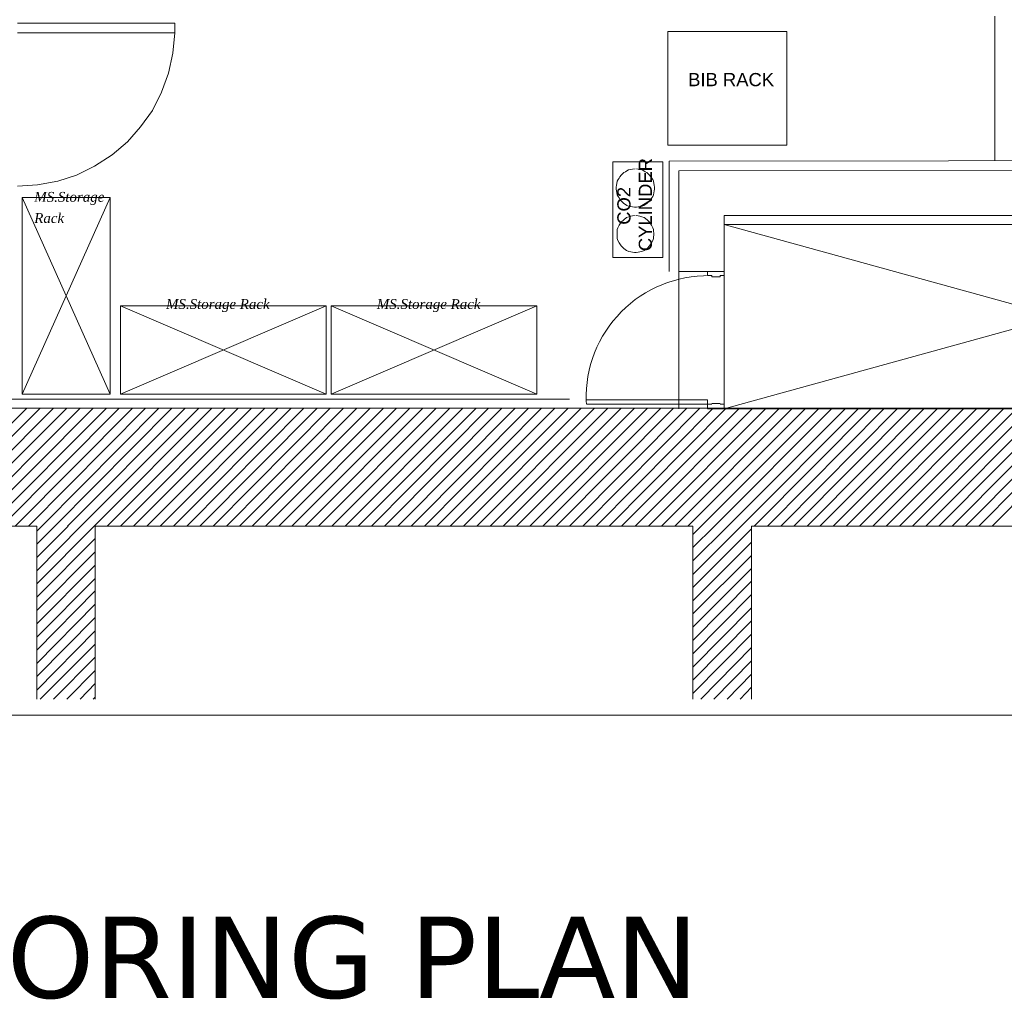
# Model space of a CAD drawing. Header units: millimetres. Extents: x 140304 to 319987, y -10756 to 142544.
# Tile 181 of 203: x 182758 to 187784, y 64620 to 69618. Entities that reach past the tile are written whole.
import ezdxf

# ---------------------------------------------------------------- set-up
doc = ezdxf.new("R2010")
doc.units = ezdxf.units.MM
doc.header["$LTSCALE"] = 10
doc.layers.get('0').update_dxf_attribs({"linetype": 'CONTINUOUS'})
doc.layers.get('Defpoints').update_dxf_attribs({"color": 253, "linetype": 'CONTINUOUS'})
for name, color, linetype, lineweight in [('A wall', 1, 'CONTINUOUS', 15), ('ele_15', 34, 'CONTINUOUS', 15), ('EQUIPMENT', 13, 'CONTINUOUS', 18), ('T', 2, 'CONTINUOUS', 20)]:
    doc.layers.add(name, color=color, linetype=linetype, lineweight=lineweight)
doc.layers.add('hatch', color=7, linetype='CONTINUOUS', lineweight=0, true_color=0x919191)
doc.layers.add('TEXT', color=150, linetype='CONTINUOUS')
doc.styles.get("Standard").update_dxf_attribs({"font": 'verdana.ttf'})

# ---------------------------------------------------------------- blocks, each defined once
blk = doc.blocks.new('Base lucknow')
for points in [[(152716.4, 89496), (153520.2, 89496)], [(153520.2, 89496), (153520.2, 89447.1)], [(153520.2, 89447.1), (152716.4, 89447.1)], [(153520.2, 89447.1), (153509.9, 89343.3)], [(156037, 89454.5), (156037, 88873.2)], [(156645.1, 89454.5), (156037, 89454.5)], [(156645.1, 88873.2), (156645.1, 89454.5)], [(153509.9, 89343.3), (153487.6, 89240.9)], [(153487.6, 89240.9), (153452, 89144.6)], [(153452, 89144.6), (153406, 89051.2)], [(153406, 89051.2), (153345.2, 88966.6)], [(153345.2, 88966.6), (153278.5, 88891)], [(153278.5, 88891), (153199.9, 88824.2)], [(156037, 88873.2), (156645.1, 88873.2)], [(153199.9, 88824.2), (153110.9, 88766.4)], [(153110.9, 88766.4), (153018.9, 88720.4)], [(156011.9, 88788.7), (155755.3, 88788.7)], [(155755.3, 88788.7), (155755.3, 88300.6)], [(156011.9, 88300.6), (156011.9, 88788.7)], [(156044.5, 88791.6), (161745.5, 88799)], [(156044.5, 88229.5), (156044.5, 88791.6)], [(153018.9, 88720.4), (152922.6, 88689.3)], [(155792.3, 88713), (155787.9, 88705.6)], [(155798.3, 88720.4), (155792.3, 88713)], [(155805.7, 88727.8), (155798.3, 88720.4)], [(155813.1, 88733.7), (155805.7, 88727.8)], [(155820.5, 88738.2), (155813.1, 88733.7)], [(155827.9, 88742.7), (155820.5, 88738.2)], [(155836.8, 88747.1), (155827.9, 88742.7)], [(155847.2, 88750.1), (155836.8, 88747.1)], [(155856.1, 88751.6), (155847.2, 88750.1)], [(155870.9, 88753), (155856.1, 88751.6)], [(155885.7, 88751.6), (155876.8, 88753)], [(155896.2, 88750.1), (155885.7, 88751.6)], [(155905.1, 88747.1), (155896.2, 88750.1)], [(155913.9, 88742.7), (155905.1, 88747.1)], [(155921.4, 88738.2), (155913.9, 88742.7)], [(155930.2, 88733.7), (155921.4, 88738.2)], [(155936.2, 88727.8), (155930.2, 88733.7)], [(155943.6, 88720.4), (155936.2, 88727.8)], [(155949.6, 88713), (155943.6, 88720.4)], [(155955.4, 88705.6), (155949.6, 88713)], [(152818.7, 88671.4), (152716.4, 88664)], [(152922.6, 88689.3), (152818.7, 88671.4)], [(155774.5, 88669.9), (155773.1, 88659.6)], [(155776, 88678.8), (155774.5, 88669.9)], [(155779, 88689.3), (155776, 88678.8)], [(155783.4, 88698.2), (155779, 88689.3)], [(155787.9, 88705.6), (155783.4, 88698.2)], [(155959.9, 88698.2), (155955.4, 88705.6)], [(155962.9, 88689.3), (155959.9, 88698.2)], [(155965.9, 88678.8), (155962.9, 88689.3)], [(155967.3, 88669.9), (155965.9, 88678.8)], [(155968.8, 88659.6), (155967.3, 88669.9)], [(155773.1, 88659.6), (155773.1, 88649.2)], [(155773.1, 88649.2), (155774.5, 88640.3)], [(155774.5, 88640.3), (155776, 88629.9)], [(155776, 88629.9), (155779, 88621)], [(155779, 88621), (155783.4, 88612.2)], [(155959.9, 88612.2), (155962.9, 88621)], [(155962.9, 88621), (155965.9, 88629.9)], [(155965.9, 88629.9), (155967.3, 88640.3)], [(155967.3, 88640.3), (155968.8, 88649.2)], [(155968.8, 88649.2), (155968.8, 88659.6)], [(155783.4, 88612.2), (155787.9, 88604.7)], [(155787.9, 88604.7), (155792.3, 88595.9)], [(155792.3, 88595.9), (155798.3, 88589.9)], [(155798.3, 88589.9), (155805.7, 88582.5)], [(155805.7, 88582.5), (155813.1, 88576.5)], [(155813.1, 88576.5), (155820.5, 88570.6)], [(155820.5, 88570.6), (155827.9, 88566.2)], [(155827.9, 88566.2), (155836.8, 88563.1)], [(155836.8, 88563.1), (155847.2, 88560.2)], [(155896.2, 88560.2), (155905.1, 88563.1)], [(155905.1, 88563.1), (155913.9, 88566.2)], [(155913.9, 88566.2), (155921.4, 88570.6)], [(155921.4, 88570.6), (155930.2, 88576.5)], [(155930.2, 88576.5), (155936.2, 88582.5)], [(155936.2, 88582.5), (155943.6, 88589.9)], [(155943.6, 88589.9), (155949.6, 88595.9)], [(155949.6, 88595.9), (155955.4, 88604.7)], [(155955.4, 88604.7), (155959.9, 88612.2)], [(155847.2, 88560.2), (155856.1, 88558.8)], [(155856.1, 88512.8), (155847.2, 88511.3)], [(155856.1, 88558.8), (155866.5, 88557.3)], [(155870.9, 88514.2), (155856.1, 88512.8)], [(155866.5, 88557.3), (155876.8, 88557.3)], [(155885.7, 88512.8), (155875.4, 88514.2)], [(155876.8, 88557.3), (155885.7, 88558.8)], [(155885.7, 88558.8), (155896.2, 88560.2)], [(155894.7, 88511.3), (155885.7, 88512.8)], [(155787.9, 88465.3), (155782, 88452)], [(155798.3, 88480.2), (155787.9, 88465.3)], [(155811.6, 88493.4), (155798.3, 88480.2)], [(155826.5, 88503.9), (155811.6, 88493.4)], [(155838.3, 88508.3), (155826.5, 88503.9)], [(155847.2, 88511.3), (155838.3, 88508.3)], [(155903.6, 88508.3), (155894.7, 88511.3)], [(155915.4, 88503.9), (155903.6, 88508.3)], [(155931.7, 88493.4), (155915.4, 88503.9)], [(155943.6, 88480.2), (155931.7, 88493.4)], [(155954, 88465.3), (155943.6, 88480.2)], [(155959.9, 88452), (155954, 88465.3)], [(156324.7, 88468.3), (159734.4, 88468.3)], [(156324.7, 87528), (156324.7, 88468.3)], [(155779, 88443.1), (155777.5, 88434.2)], [(155777.5, 88434.2), (155777.5, 88425.3)], [(155777.5, 88425.3), (155777.5, 88414.9)], [(155777.5, 88414.9), (155777.5, 88406)], [(155782, 88452), (155779, 88443.1)], [(155962.9, 88443.1), (155959.9, 88452)], [(155964.4, 88434.2), (155962.9, 88443.1)], [(155965.9, 88425.3), (155964.4, 88434.2)], [(155964.4, 88406), (155965.9, 88414.9)], [(155965.9, 88414.9), (155965.9, 88425.3)], [(155777.5, 88406), (155779, 88397.1)], [(155779, 88397.1), (155782, 88388.2)], [(155782, 88388.2), (155787.9, 88374.8)], [(155787.9, 88374.8), (155798.3, 88360)], [(155943.6, 88360), (155954, 88374.8)], [(155954, 88374.8), (155959.9, 88388.2)], [(155959.9, 88388.2), (155962.9, 88397.1)], [(155962.9, 88397.1), (155964.4, 88406)], [(155798.3, 88360), (155811.6, 88346.6)], [(155811.6, 88346.6), (155826.5, 88336.3)], [(155826.5, 88336.3), (155838.3, 88331.8)], [(155838.3, 88331.8), (155847.2, 88328.9)], [(155847.2, 88328.9), (155856.1, 88327.4)], [(155856.1, 88327.4), (155866.5, 88325.9)], [(155866.5, 88325.9), (155875.4, 88325.9)], [(155875.4, 88325.9), (155885.7, 88327.4)], [(155885.7, 88327.4), (155894.7, 88328.9)], [(155894.7, 88328.9), (155903.6, 88331.8)], [(155903.6, 88331.8), (155915.4, 88336.3)], [(155915.4, 88336.3), (155931.7, 88346.6)], [(155931.7, 88346.6), (155943.6, 88360)], [(155755.3, 88300.6), (156011.9, 88300.6)], [(156093.4, 87528), (156093.4, 88229.5)], [(156240.2, 88229.5), (156324.7, 88229.5)], [(156240.2, 88229.5), (156240.2, 88208.7)], [(156324.7, 87528), (156324.7, 88229.5)], [(156324.7, 88229.5), (156324.7, 88208.7)], [(156005.9, 88161.2), (155977.7, 88149.4)], [(156035.6, 88173.1), (156005.9, 88161.2)], [(156065.3, 88182), (156035.6, 88173.1)], [(156094.9, 88190.9), (156065.3, 88182)], [(156124.5, 88196.9), (156094.9, 88190.9)], [(156155.7, 88202.8), (156124.5, 88196.9)], [(156186.8, 88205.8), (156155.7, 88202.8)], [(156219.5, 88207.2), (156186.8, 88205.8)], [(156234.3, 88208.7), (156219.5, 88207.2)], [(156240.2, 88208.7), (156261, 88208.7)], [(156261, 88208.7), (156261, 88201.3)], [(156261, 88201.3), (156304, 88201.3)], [(156304, 88208.7), (156304, 88201.3)], [(156304, 88208.7), (156324.7, 88208.7)], [(155922.8, 88119.7), (155896.2, 88103.4)], [(155949.6, 88136), (155922.8, 88119.7)], [(155977.7, 88149.4), (155949.6, 88136)], [(155845.7, 88066.3), (155822, 88045.6)], [(155869.4, 88085.7), (155845.7, 88066.3)], [(155896.2, 88103.4), (155869.4, 88085.7)], [(155787.9, 88011.5), (155777.5, 87999.6)], [(155798.3, 88023.4), (155787.9, 88011.5)], [(155822, 88045.6), (155798.3, 88023.4)], [(155756.8, 87975.8), (155737.4, 87950.7)], [(155777.5, 87999.6), (155756.8, 87975.8)], [(155719.7, 87925.5), (155703.4, 87898.7)], [(155737.4, 87950.7), (155719.7, 87925.5)], [(155688.5, 87870.6), (155675.2, 87842.4)], [(155703.4, 87898.7), (155688.5, 87870.6)], [(155663.3, 87814.2), (155652.9, 87784.6)], [(155675.2, 87842.4), (155663.3, 87814.2)], [(155652.9, 87784.6), (155642.6, 87754.9)], [(155635.1, 87725.3), (155629.2, 87694.1)], [(155642.6, 87754.9), (155635.1, 87725.3)], [(155624.8, 87663), (155621.8, 87631.8)], [(155629.2, 87694.1), (155624.8, 87663)], [(155621.8, 87631.8), (155620.3, 87600.7)], [(144273.2, 87578.4), (155534.3, 87578.4)], [(155620.3, 87600.7), (155620.3, 87569.5)], [(155620.3, 87569.5), (155621.8, 87553.2)], [(156240.2, 87573.9), (155623.2, 87573.9)], [(156240.2, 87553.2), (156240.2, 87573.9)], [(140828, 87532.4), (159965.8, 87532.4)], [(156240.2, 87553.2), (155623.2, 87553.2)], [(156240.2, 87528), (156240.2, 87553.2)], [(156240.2, 87553.2), (156261, 87553.2)], [(156240.2, 87528), (156324.7, 87528)], [(156261, 87556.2), (156304, 87556.2)], [(156304, 87553.2), (156324.7, 87553.2)], [(156324.7, 87528), (156324.7, 87553.2)], [(159734.4, 87528), (156324.7, 87528)], [(152815.8, 86930.3), (149762.1, 86930.3)], [(152815.8, 86047.9), (152815.8, 86930.3)], [(156164.6, 86930.3), (153113.9, 86930.3)], [(153113.9, 86930.3), (153113.9, 86047.9)], [(156164.6, 86047.9), (156164.6, 86930.3)], [(156164.6, 86887.3), (156207.6, 86930.3)], [(159517.9, 86930.3), (156464.1, 86930.3)], [(156464.1, 86930.3), (156464.1, 86047.9)]]:
    blk.add_lwpolyline(points)
at = {"layer": 'A wall', "ltscale": 0.25}
blk.add_line((157705.5, 89531.7), (157705.5, 88793.8), dxfattribs=at)
for points in [[(156093.4, 88742.7), (161696.5, 88748.5)], [(156093.4, 88229.5), (156093.4, 88742.7)], [(156324.7, 88229.5), (156324.7, 88514.2)], [(156324.7, 88514.2), (159738.8, 88514.2)], [(156093.4, 88229.5), (156324.7, 88229.5)], [(140828, 87532.4), (159965.8, 87532.4)], [(152815.8, 86930.3), (149762.1, 86930.3)], [(152815.8, 86047.9), (152815.8, 86930.3)], [(156164.6, 86930.3), (153113.9, 86930.3)], [(153113.9, 86930.3), (153113.9, 86047.9)], [(156164.6, 86047.9), (156164.6, 86930.3)], [(159517.9, 86930.3), (156464.1, 86930.3)], [(156464.1, 86930.3), (156464.1, 86047.9)]]:
    blk.add_lwpolyline(points, dxfattribs=at)
at = {"layer": 'EQUIPMENT'}
for points in [[(152740.1, 87603.6), (152740.1, 88606.2)], [(152740.1, 88606.2), (153189.5, 88606.2)], [(153189.5, 87603.6), (152740.1, 88606.2)], [(153189.5, 88606.2), (152740.1, 87603.6)], [(153189.5, 88606.2), (153189.5, 87603.6)], [(153242.9, 88054.5), (154292.9, 88054.5)], [(153242.9, 87603.6), (153242.9, 88054.5)], [(153242.9, 87603.6), (154292.9, 88054.5)], [(154292.9, 87603.6), (153242.9, 88054.5)], [(154292.9, 88054.5), (154292.9, 87603.6)], [(154318.1, 88054.5), (155368.1, 88054.5)], [(154318.1, 87603.6), (154318.1, 88054.5)], [(154318.1, 87603.6), (155368.1, 88054.5)], [(155368.1, 87603.6), (154318.1, 88054.5)], [(155368.1, 88054.5), (155368.1, 87603.6)], [(153189.5, 87603.6), (152740.1, 87603.6)], [(154292.9, 87603.6), (153242.9, 87603.6)], [(155368.1, 87603.6), (154318.1, 87603.6)]]:
    blk.add_lwpolyline(points, dxfattribs=at)
at = {"layer": 'hatch'}
for points in [[(156324.7, 87528), (159734.4, 88468.3)], [(156324.7, 88468.3), (159734.4, 87528)], [(152164.7, 86930.3), (152765.3, 87532.4)], [(152231.4, 86930.3), (152833.5, 87532.4)], [(152299.6, 86930.3), (152900.3, 87532.4)], [(152366.4, 86930.3), (152968.6, 87532.4)], [(152434.7, 86930.3), (153036.8, 87532.4)], [(152502.8, 86930.3), (153103.5, 87532.4)], [(152569.6, 86930.3), (153171.7, 87532.4)], [(152637.8, 86930.3), (153235.5, 87532.4)], [(152704.6, 86930.3), (153303.7, 87532.4)], [(152772.7, 86930.3), (153370.5, 87532.4)], [(152841, 86930.3), (153438.7, 87532.4)], [(152907.7, 86930.3), (153505.4, 87532.4)], [(152971.5, 86930.3), (153573.6, 87532.4)], [(153039.7, 86930.3), (153641.9, 87532.4)], [(153108, 86930.3), (153708.6, 87532.4)], [(153174.6, 86930.3), (153776.8, 87532.4)], [(153242.9, 86930.3), (153843.6, 87532.4)], [(153309.7, 86930.3), (153911.8, 87532.4)], [(153377.9, 86930.3), (153980, 87532.4)], [(153446.1, 86930.3), (154046.7, 87532.4)], [(153512.8, 86930.3), (154114.9, 87532.4)], [(153581, 86930.3), (154178.7, 87532.4)], [(153647.8, 86930.3), (154246.9, 87532.4)], [(153716, 86930.3), (154313.7, 87532.4)], [(153784.2, 86930.3), (154381.9, 87532.4)], [(153851, 86930.3), (154448.6, 87532.4)], [(153914.7, 86930.3), (154516.9, 87532.4)], [(153983, 86930.3), (154585.1, 87532.4)], [(154051.2, 86930.3), (154651.9, 87532.4)], [(154117.9, 86930.3), (154720.1, 87532.4)], [(154186.1, 86930.3), (154786.8, 87532.4)], [(154252.9, 86930.3), (154855, 87532.4)], [(154321.1, 86930.3), (154923.3, 87532.4)], [(154389.4, 86930.3), (154989.9, 87532.4)], [(154456, 86930.3), (155058.2, 87532.4)], [(154524.3, 86930.3), (155122, 87532.4)], [(154591.1, 86930.3), (155190.2, 87532.4)], [(154659.3, 86930.3), (155256.9, 87532.4)], [(154727.4, 86930.3), (155325.2, 87532.4)], [(154794.2, 86930.3), (155391.9, 87532.4)], [(154858, 86930.3), (155460.1, 87532.4)], [(154926.2, 86930.3), (155528.3, 87532.4)], [(154994.4, 86930.3), (155595.1, 87532.4)], [(155061.2, 86930.3), (155663.3, 87532.4)], [(155129.4, 86930.3), (155730, 87532.4)], [(155196.1, 86930.3), (155798.3, 87532.4)], [(155264.4, 86930.3), (155866.5, 87532.4)], [(155332.6, 86930.3), (155933.3, 87532.4)], [(155399.3, 86930.3), (156001.4, 87532.4)], [(155467.5, 86930.3), (156065.3, 87532.4)], [(155534.3, 86930.3), (156133.4, 87532.4)], [(155602.5, 86930.3), (156200.2, 87532.4)], [(155670.8, 86930.3), (156268.4, 87532.4)], [(155737.4, 86930.3), (156335.2, 87532.4)], [(155801.2, 86930.3), (156403.3, 87532.4)], [(155869.4, 86930.3), (156471.6, 87532.4)], [(155937.7, 86930.3), (156538.3, 87532.4)], [(156004.4, 86930.3), (156606.6, 87532.4)], [(156072.7, 86930.3), (156673.3, 87532.4)], [(156139.4, 86930.3), (156741.5, 87532.4)], [(156207.6, 86930.3), (156809.7, 87532.4)], [(156275.8, 86930.3), (156876.5, 87532.4)], [(156342.6, 86930.3), (156944.7, 87532.4)], [(156410.7, 86930.3), (157011.4, 87532.4)], [(156477.5, 86930.3), (157076.7, 87532.4)], [(156545.8, 86930.3), (157143.4, 87532.4)], [(156614, 86930.3), (157211.6, 87532.4)], [(156680.7, 86930.3), (157278.4, 87532.4)], [(156748.9, 86930.3), (157346.6, 87532.4)], [(156812.7, 86930.3), (157414.8, 87532.4)], [(156880.9, 86930.3), (157481.6, 87532.4)], [(156947.7, 86930.3), (157549.8, 87532.4)], [(157015.9, 86930.3), (157616.5, 87532.4)], [(157082.6, 86930.3), (157684.7, 87532.4)], [(157150.8, 86930.3), (157753, 87532.4)], [(157219.1, 86930.3), (157819.7, 87532.4)], [(157285.8, 86930.3), (157888, 87532.4)], [(157354, 86930.3), (157954.7, 87532.4)], [(157420.8, 86930.3), (158020, 87532.4)], [(157489, 86930.3), (158086.6, 87532.4)], [(157557.2, 86930.3), (158154.9, 87532.4)], [(157623.9, 86930.3), (158221.7, 87532.4)], [(157692.1, 86930.3), (158289.9, 87532.4)], [(152815.8, 86905.1), (152841, 86930.3)], [(152815.8, 86838.3), (152907.7, 86930.3)], [(152815.8, 86770.1), (152976, 86930.3)], [(152815.8, 86701.9), (153039.7, 86930.3)], [(152815.8, 86635.2), (153108, 86930.3)], [(156164.6, 86820.6), (156275.8, 86930.3)], [(156164.6, 86752.3), (156342.6, 86930.3)], [(156164.6, 86684.1), (156410.7, 86930.3)], [(156164.6, 86617.4), (156464.1, 86915.5)], [(152815.8, 86567), (153113.9, 86866.6)], [(156164.6, 86549.2), (156464.1, 86848.7)], [(152815.8, 86500.2), (153113.9, 86798.3)], [(156164.6, 86482.4), (156464.1, 86780.6)], [(152815.8, 86432), (153113.9, 86731.5)], [(156164.6, 86414.2), (156464.1, 86713.8)], [(152815.8, 86363.8), (153113.9, 86663.3)], [(156164.6, 86345.9), (156464.1, 86648.5)], [(152815.8, 86297), (153113.9, 86599.6)], [(156164.6, 86279.3), (156464.1, 86581.8)], [(152815.8, 86228.8), (153113.9, 86531.3)], [(156164.6, 86211), (156464.1, 86513.6)], [(152815.8, 86162.1), (153113.9, 86464.6)], [(156164.6, 86144.2), (156464.1, 86446.8)], [(152815.8, 86093.9), (153113.9, 86396.4)], [(156164.6, 86076), (156464.1, 86378.6)], [(152833.5, 86047.9), (153113.9, 86328.2)], [(156204.7, 86047.9), (156464.1, 86310.4)], [(152900.3, 86047.9), (153113.9, 86261.4)], [(156271.3, 86047.9), (156464.1, 86243.6)], [(152968.6, 86047.9), (153113.9, 86193.2)], [(156339.6, 86047.9), (156464.1, 86175.4)], [(153036.8, 86047.9), (153113.9, 86126.5)], [(156406.4, 86047.9), (156464.1, 86108.7)], [(153103.5, 86047.9), (153113.9, 86058.2)]]:
    blk.add_lwpolyline(points, dxfattribs=at)
at = {"layer": 'T'}
blk.add_lwpolyline([(140304.4, 85966.3), (167058.2, 85966.3)], dxfattribs=at)
at = {"layer": 'TEXT', "attachment_point": 7}
for s, insert, char_height in [('{\\fArial|b0|i0|c0|p18;BIB RACK}', (156140.6, 89173.7), 67.265), ('{\\fTimes New Roman|b0|i1|c0|p18;MS.Storage}', (152802.6, 88568.4), 50.448), ('{\\fTimes New Roman|b0|i1|c0|p18;Rack}', (152802.6, 88475.9), 50.448), ('{\\fTimes New Roman|b0|i1|c0|p18;MS.Storage Rack}', (153475.2, 88021.8), 50.448), ('{\\fTimes New Roman|b0|i1|c0|p18;MS.Storage Rack}', (154551.5, 88021.8), 50.448)]:
    blk.add_mtext(s, dxfattribs=dict(at, insert=insert, char_height=char_height))
at = {"layer": 'TEXT', "char_height": 67.265, "attachment_point": 1, "rotation": 90}
for s, insert in [('{\\fArial|b0|i0|c0|p18;CYLINDER}', (155888.4, 88332.9)), ('{\\fArial|b0|i0|c0|p18;CO2}', (155779, 88467.5))]:
    blk.add_mtext(s, dxfattribs=dict(at, insert=insert))

msp = doc.modelspace()

# ---------------------------------------------------------------- block references
at = {"layer": 'ele_15'}
msp.add_blockref('Base lucknow', (30029.5, -19895.7), dxfattribs=at)

# ---------------------------------------------------------------- texts
at = {"layer": 'Defpoints', "lineweight": 5, "insert": (181599.6, 65042.4), "char_height": 414.72, "width": 6807.576, "attachment_point": 1}
msp.add_mtext('FLOORING PLAN', dxfattribs=at)

doc.saveas('drawing.dxf')
